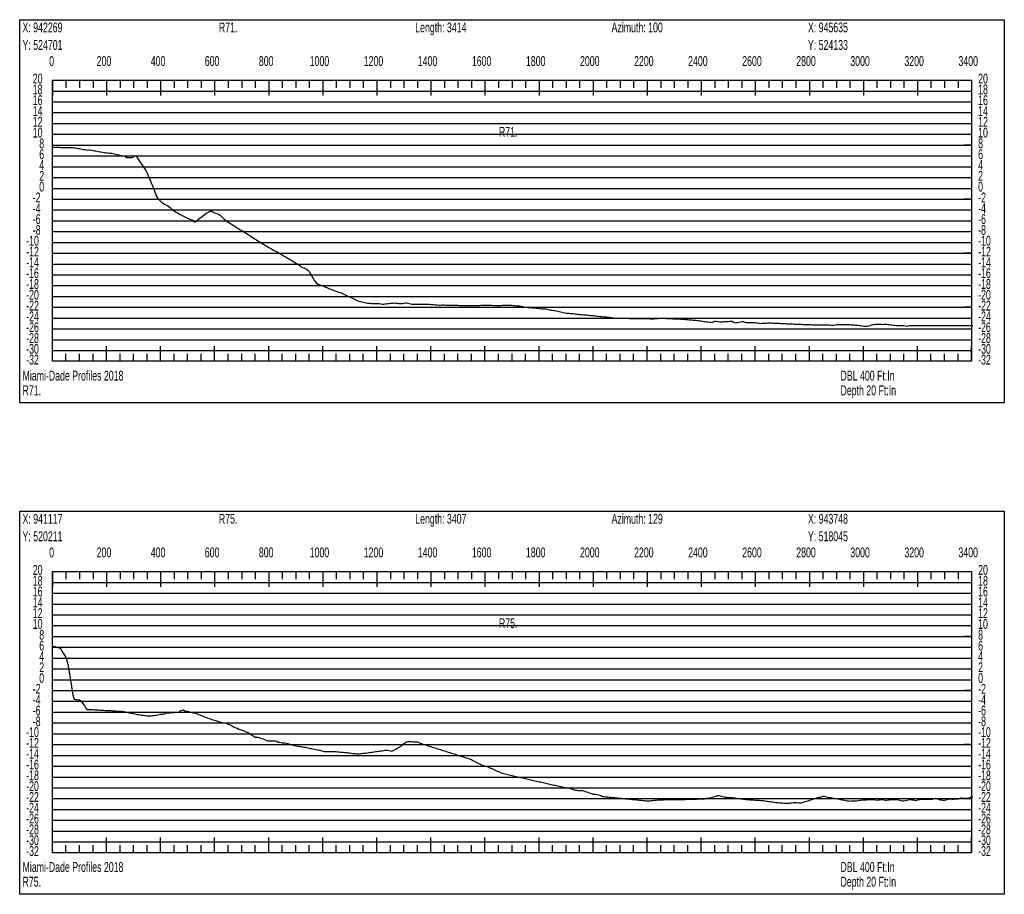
# Model space of a CAD drawing. Header units: feet. Extents: x 1 to 30, y -268 to -1.
# Tile 21 of 94: x 11 to 20, y -209 to -201. Entities that reach past the tile are written whole.
import ezdxf

# ---------------------------------------------------------------- set-up
doc = ezdxf.new("R2010")
doc.units = ezdxf.units.FT
doc.header["$MEASUREMENT"] = 0
doc.layers.add('LABELS', color=7, linetype='Continuous')
doc.layers.add('XSECTION', color=7, linetype='Continuous')

msp = doc.modelspace()

# ---------------------------------------------------------------- linework, layer by layer
at = {"layer": 'XSECTION', "color": 0, "linetype": 'Continuous'}
for points in [[(11.106, -200.98), (20.212, -200.98), (20.212, -204.525), (11.106, -204.525), (11.106, -200.98)], [(11.409, -201.54), (19.909, -201.54), (19.909, -204.14), (11.409, -204.14), (11.409, -201.54)], [(11.409, -201.54), (11.409, -201.681)], [(11.409, -201.54), (11.409, -201.681)], [(11.409, -201.54), (11.409, -201.61)], [(11.409, -201.54), (11.409, -201.61)], [(11.534, -201.54), (11.534, -201.61)], [(11.659, -201.54), (11.659, -201.61)], [(11.784, -201.54), (11.784, -201.61)], [(11.909, -201.54), (11.909, -201.681)], [(11.909, -201.54), (11.909, -201.61)], [(12.034, -201.54), (12.034, -201.61)], [(12.159, -201.54), (12.159, -201.61)], [(12.284, -201.54), (12.284, -201.61)], [(12.409, -201.54), (12.409, -201.681)], [(12.409, -201.54), (12.409, -201.61)], [(12.534, -201.54), (12.534, -201.61)], [(12.659, -201.54), (12.659, -201.61)], [(12.784, -201.54), (12.784, -201.61)], [(12.909, -201.54), (12.909, -201.681)], [(12.909, -201.54), (12.909, -201.61)], [(13.034, -201.54), (13.034, -201.61)], [(13.159, -201.54), (13.159, -201.61)], [(13.284, -201.54), (13.284, -201.61)], [(13.409, -201.54), (13.409, -201.681)], [(13.409, -201.54), (13.409, -201.61)], [(13.534, -201.54), (13.534, -201.61)], [(13.659, -201.54), (13.659, -201.61)], [(13.784, -201.54), (13.784, -201.61)], [(13.909, -201.54), (13.909, -201.681)], [(13.909, -201.54), (13.909, -201.61)], [(14.034, -201.54), (14.034, -201.61)], [(14.159, -201.54), (14.159, -201.61)], [(14.284, -201.54), (14.284, -201.61)], [(14.409, -201.54), (14.409, -201.681)], [(14.409, -201.54), (14.409, -201.61)], [(14.534, -201.54), (14.534, -201.61)], [(14.659, -201.54), (14.659, -201.61)], [(14.784, -201.54), (14.784, -201.61)], [(14.909, -201.54), (14.909, -201.681)], [(14.909, -201.54), (14.909, -201.61)], [(15.034, -201.54), (15.034, -201.61)], [(15.159, -201.54), (15.159, -201.61)], [(15.284, -201.54), (15.284, -201.61)], [(15.409, -201.54), (15.409, -201.681)], [(15.409, -201.54), (15.409, -201.61)], [(15.534, -201.54), (15.534, -201.61)], [(15.659, -201.54), (15.659, -201.61)], [(15.784, -201.54), (15.784, -201.61)], [(15.909, -201.54), (15.909, -201.681)], [(15.909, -201.54), (15.909, -201.61)], [(16.034, -201.54), (16.034, -201.61)], [(16.159, -201.54), (16.159, -201.61)], [(16.284, -201.54), (16.284, -201.61)], [(16.409, -201.54), (16.409, -201.681)], [(16.409, -201.54), (16.409, -201.61)], [(16.534, -201.54), (16.534, -201.61)], [(16.659, -201.54), (16.659, -201.61)], [(16.784, -201.54), (16.784, -201.61)], [(16.909, -201.54), (16.909, -201.681)], [(16.909, -201.54), (16.909, -201.61)], [(17.034, -201.54), (17.034, -201.61)], [(17.159, -201.54), (17.159, -201.61)], [(17.284, -201.54), (17.284, -201.61)], [(17.409, -201.54), (17.409, -201.681)], [(17.409, -201.54), (17.409, -201.61)], [(17.534, -201.54), (17.534, -201.61)], [(17.659, -201.54), (17.659, -201.61)], [(17.784, -201.54), (17.784, -201.61)], [(17.909, -201.54), (17.909, -201.681)], [(17.909, -201.54), (17.909, -201.61)], [(18.034, -201.54), (18.034, -201.61)], [(18.159, -201.54), (18.159, -201.61)], [(18.284, -201.54), (18.284, -201.61)], [(18.409, -201.54), (18.409, -201.681)], [(18.409, -201.54), (18.409, -201.61)], [(18.534, -201.54), (18.534, -201.61)], [(18.659, -201.54), (18.659, -201.61)], [(18.784, -201.54), (18.784, -201.61)], [(18.909, -201.54), (18.909, -201.681)], [(18.909, -201.54), (18.909, -201.61)], [(19.034, -201.54), (19.034, -201.61)], [(19.159, -201.54), (19.159, -201.61)], [(19.284, -201.54), (19.284, -201.61)], [(19.409, -201.54), (19.409, -201.681)], [(19.409, -201.54), (19.409, -201.61)], [(19.534, -201.54), (19.534, -201.61)], [(19.659, -201.54), (19.659, -201.61)], [(19.784, -201.54), (19.784, -201.61)], [(19.909, -201.54), (19.909, -201.681)], [(19.909, -201.54), (19.909, -201.61)], [(11.409, -202.14), (11.479, -202.14)], [(19.909, -202.14), (19.839, -202.14)], [(11.409, -202.64), (11.479, -202.64)], [(19.909, -202.64), (19.839, -202.64)], [(11.409, -203.14), (11.479, -203.14)], [(19.909, -203.14), (19.839, -203.14)], [(11.409, -203.64), (11.479, -203.64)], [(19.909, -203.64), (19.839, -203.64)], [(11.409, -204.14), (11.409, -203.999)], [(11.409, -204.14), (11.409, -203.999)], [(11.909, -204.14), (11.909, -203.999)], [(12.409, -204.14), (12.409, -203.999)], [(12.909, -204.14), (12.909, -203.999)], [(13.409, -204.14), (13.409, -203.999)], [(13.909, -204.14), (13.909, -203.999)], [(14.409, -204.14), (14.409, -203.999)], [(14.909, -204.14), (14.909, -203.999)], [(15.409, -204.14), (15.409, -203.999)], [(15.909, -204.14), (15.909, -203.999)], [(16.409, -204.14), (16.409, -203.999)], [(16.909, -204.14), (16.909, -203.999)], [(17.409, -204.14), (17.409, -203.999)], [(17.909, -204.14), (17.909, -203.999)], [(18.409, -204.14), (18.409, -203.999)], [(18.909, -204.14), (18.909, -203.999)], [(19.409, -204.14), (19.409, -203.999)], [(19.909, -204.14), (19.909, -203.999)], [(11.409, -204.14), (11.409, -204.07)], [(11.409, -204.14), (11.409, -204.07)], [(11.534, -204.14), (11.534, -204.07)], [(11.659, -204.14), (11.659, -204.07)], [(11.784, -204.14), (11.784, -204.07)], [(11.909, -204.14), (11.909, -204.07)], [(12.034, -204.14), (12.034, -204.07)], [(12.159, -204.14), (12.159, -204.07)], [(12.284, -204.14), (12.284, -204.07)], [(12.409, -204.14), (12.409, -204.07)], [(12.534, -204.14), (12.534, -204.07)], [(12.659, -204.14), (12.659, -204.07)], [(12.784, -204.14), (12.784, -204.07)], [(12.909, -204.14), (12.909, -204.07)], [(13.034, -204.14), (13.034, -204.07)], [(13.159, -204.14), (13.159, -204.07)], [(13.284, -204.14), (13.284, -204.07)], [(13.409, -204.14), (13.409, -204.07)], [(13.534, -204.14), (13.534, -204.07)], [(13.659, -204.14), (13.659, -204.07)], [(13.784, -204.14), (13.784, -204.07)], [(13.909, -204.14), (13.909, -204.07)], [(14.034, -204.14), (14.034, -204.07)], [(14.159, -204.14), (14.159, -204.07)], [(14.284, -204.14), (14.284, -204.07)], [(14.409, -204.14), (14.409, -204.07)], [(14.534, -204.14), (14.534, -204.07)], [(14.659, -204.14), (14.659, -204.07)], [(14.784, -204.14), (14.784, -204.07)], [(14.909, -204.14), (14.909, -204.07)], [(15.034, -204.14), (15.034, -204.07)], [(15.159, -204.14), (15.159, -204.07)], [(15.284, -204.14), (15.284, -204.07)], [(15.409, -204.14), (15.409, -204.07)], [(15.534, -204.14), (15.534, -204.07)], [(15.659, -204.14), (15.659, -204.07)], [(15.784, -204.14), (15.784, -204.07)], [(15.909, -204.14), (15.909, -204.07)], [(16.034, -204.14), (16.034, -204.07)], [(16.159, -204.14), (16.159, -204.07)], [(16.284, -204.14), (16.284, -204.07)], [(16.409, -204.14), (16.409, -204.07)], [(16.534, -204.14), (16.534, -204.07)], [(16.659, -204.14), (16.659, -204.07)], [(16.784, -204.14), (16.784, -204.07)], [(16.909, -204.14), (16.909, -204.07)], [(17.034, -204.14), (17.034, -204.07)], [(17.159, -204.14), (17.159, -204.07)], [(17.284, -204.14), (17.284, -204.07)], [(17.409, -204.14), (17.409, -204.07)], [(17.534, -204.14), (17.534, -204.07)], [(17.659, -204.14), (17.659, -204.07)], [(17.784, -204.14), (17.784, -204.07)], [(17.909, -204.14), (17.909, -204.07)], [(18.034, -204.14), (18.034, -204.07)], [(18.159, -204.14), (18.159, -204.07)], [(18.284, -204.14), (18.284, -204.07)], [(18.409, -204.14), (18.409, -204.07)], [(18.534, -204.14), (18.534, -204.07)], [(18.659, -204.14), (18.659, -204.07)], [(18.784, -204.14), (18.784, -204.07)], [(18.909, -204.14), (18.909, -204.07)], [(19.034, -204.14), (19.034, -204.07)], [(19.159, -204.14), (19.159, -204.07)], [(19.284, -204.14), (19.284, -204.07)], [(19.409, -204.14), (19.409, -204.07)], [(19.534, -204.14), (19.534, -204.07)], [(19.659, -204.14), (19.659, -204.07)], [(19.784, -204.14), (19.784, -204.07)], [(19.909, -204.14), (19.909, -204.07)], [(11.106, -205.525), (20.212, -205.525), (20.212, -209.07), (11.106, -209.07), (11.106, -205.525)], [(11.409, -206.085), (19.909, -206.085), (19.909, -208.685), (11.409, -208.685), (11.409, -206.085)], [(11.409, -206.085), (11.409, -206.226)], [(11.409, -206.085), (11.409, -206.226)], [(11.409, -206.085), (11.409, -206.155)], [(11.409, -206.085), (11.409, -206.155)], [(11.534, -206.085), (11.534, -206.155)], [(11.659, -206.085), (11.659, -206.155)], [(11.784, -206.085), (11.784, -206.155)], [(11.909, -206.085), (11.909, -206.226)], [(11.909, -206.085), (11.909, -206.155)], [(12.034, -206.085), (12.034, -206.155)], [(12.159, -206.085), (12.159, -206.155)], [(12.284, -206.085), (12.284, -206.155)], [(12.409, -206.085), (12.409, -206.226)], [(12.409, -206.085), (12.409, -206.155)], [(12.534, -206.085), (12.534, -206.155)], [(12.659, -206.085), (12.659, -206.155)], [(12.784, -206.085), (12.784, -206.155)], [(12.909, -206.085), (12.909, -206.226)], [(12.909, -206.085), (12.909, -206.155)], [(13.034, -206.085), (13.034, -206.155)], [(13.159, -206.085), (13.159, -206.155)], [(13.284, -206.085), (13.284, -206.155)], [(13.409, -206.085), (13.409, -206.226)], [(13.409, -206.085), (13.409, -206.155)], [(13.534, -206.085), (13.534, -206.155)], [(13.659, -206.085), (13.659, -206.155)], [(13.784, -206.085), (13.784, -206.155)], [(13.909, -206.085), (13.909, -206.226)], [(13.909, -206.085), (13.909, -206.155)], [(14.034, -206.085), (14.034, -206.155)], [(14.159, -206.085), (14.159, -206.155)], [(14.284, -206.085), (14.284, -206.155)], [(14.409, -206.085), (14.409, -206.226)], [(14.409, -206.085), (14.409, -206.155)], [(14.534, -206.085), (14.534, -206.155)], [(14.659, -206.085), (14.659, -206.155)], [(14.784, -206.085), (14.784, -206.155)], [(14.909, -206.085), (14.909, -206.226)], [(14.909, -206.085), (14.909, -206.155)], [(15.034, -206.085), (15.034, -206.155)], [(15.159, -206.085), (15.159, -206.155)], [(15.284, -206.085), (15.284, -206.155)], [(15.409, -206.085), (15.409, -206.226)], [(15.409, -206.085), (15.409, -206.155)], [(15.534, -206.085), (15.534, -206.155)], [(15.659, -206.085), (15.659, -206.155)], [(15.784, -206.085), (15.784, -206.155)], [(15.909, -206.085), (15.909, -206.226)], [(15.909, -206.085), (15.909, -206.155)], [(16.034, -206.085), (16.034, -206.155)], [(16.159, -206.085), (16.159, -206.155)], [(16.284, -206.085), (16.284, -206.155)], [(16.409, -206.085), (16.409, -206.226)], [(16.409, -206.085), (16.409, -206.155)], [(16.534, -206.085), (16.534, -206.155)], [(16.659, -206.085), (16.659, -206.155)], [(16.784, -206.085), (16.784, -206.155)], [(16.909, -206.085), (16.909, -206.226)], [(16.909, -206.085), (16.909, -206.155)], [(17.034, -206.085), (17.034, -206.155)], [(17.159, -206.085), (17.159, -206.155)], [(17.284, -206.085), (17.284, -206.155)], [(17.409, -206.085), (17.409, -206.226)], [(17.409, -206.085), (17.409, -206.155)], [(17.534, -206.085), (17.534, -206.155)], [(17.659, -206.085), (17.659, -206.155)], [(17.784, -206.085), (17.784, -206.155)], [(17.909, -206.085), (17.909, -206.226)], [(17.909, -206.085), (17.909, -206.155)], [(18.034, -206.085), (18.034, -206.155)], [(18.159, -206.085), (18.159, -206.155)], [(18.284, -206.085), (18.284, -206.155)], [(18.409, -206.085), (18.409, -206.226)], [(18.409, -206.085), (18.409, -206.155)], [(18.534, -206.085), (18.534, -206.155)], [(18.659, -206.085), (18.659, -206.155)], [(18.784, -206.085), (18.784, -206.155)], [(18.909, -206.085), (18.909, -206.226)], [(18.909, -206.085), (18.909, -206.155)], [(19.034, -206.085), (19.034, -206.155)], [(19.159, -206.085), (19.159, -206.155)], [(19.284, -206.085), (19.284, -206.155)], [(19.409, -206.085), (19.409, -206.226)], [(19.409, -206.085), (19.409, -206.155)], [(19.534, -206.085), (19.534, -206.155)], [(19.659, -206.085), (19.659, -206.155)], [(19.784, -206.085), (19.784, -206.155)], [(19.909, -206.085), (19.909, -206.226)], [(19.909, -206.085), (19.909, -206.155)], [(11.409, -206.685), (11.479, -206.685)], [(19.909, -206.685), (19.839, -206.685)], [(11.409, -207.185), (11.479, -207.185)], [(19.909, -207.185), (19.839, -207.185)], [(11.409, -207.685), (11.479, -207.685)], [(19.909, -207.685), (19.839, -207.685)], [(11.409, -208.185), (11.479, -208.185)], [(19.909, -208.185), (19.839, -208.185)], [(11.409, -208.685), (11.409, -208.544)], [(11.409, -208.685), (11.409, -208.544)], [(11.409, -208.685), (11.409, -208.615)], [(11.409, -208.685), (11.409, -208.615)], [(11.534, -208.685), (11.534, -208.615)], [(11.659, -208.685), (11.659, -208.615)], [(11.784, -208.685), (11.784, -208.615)], [(11.909, -208.685), (11.909, -208.544)], [(11.909, -208.685), (11.909, -208.615)], [(12.034, -208.685), (12.034, -208.615)], [(12.159, -208.685), (12.159, -208.615)], [(12.284, -208.685), (12.284, -208.615)], [(12.409, -208.685), (12.409, -208.544)], [(12.409, -208.685), (12.409, -208.615)], [(12.534, -208.685), (12.534, -208.615)], [(12.659, -208.685), (12.659, -208.615)], [(12.784, -208.685), (12.784, -208.615)], [(12.909, -208.685), (12.909, -208.544)], [(12.909, -208.685), (12.909, -208.615)], [(13.034, -208.685), (13.034, -208.615)], [(13.159, -208.685), (13.159, -208.615)], [(13.284, -208.685), (13.284, -208.615)], [(13.409, -208.685), (13.409, -208.544)], [(13.409, -208.685), (13.409, -208.615)], [(13.534, -208.685), (13.534, -208.615)], [(13.659, -208.685), (13.659, -208.615)], [(13.784, -208.685), (13.784, -208.615)], [(13.909, -208.685), (13.909, -208.544)], [(13.909, -208.685), (13.909, -208.615)], [(14.034, -208.685), (14.034, -208.615)], [(14.159, -208.685), (14.159, -208.615)], [(14.284, -208.685), (14.284, -208.615)], [(14.409, -208.685), (14.409, -208.544)], [(14.409, -208.685), (14.409, -208.615)], [(14.534, -208.685), (14.534, -208.615)], [(14.659, -208.685), (14.659, -208.615)], [(14.784, -208.685), (14.784, -208.615)], [(14.909, -208.685), (14.909, -208.544)], [(14.909, -208.685), (14.909, -208.615)], [(15.034, -208.685), (15.034, -208.615)], [(15.159, -208.685), (15.159, -208.615)], [(15.284, -208.685), (15.284, -208.615)], [(15.409, -208.685), (15.409, -208.544)], [(15.409, -208.685), (15.409, -208.615)], [(15.534, -208.685), (15.534, -208.615)], [(15.659, -208.685), (15.659, -208.615)], [(15.784, -208.685), (15.784, -208.615)], [(15.909, -208.685), (15.909, -208.544)], [(15.909, -208.685), (15.909, -208.615)], [(16.034, -208.685), (16.034, -208.615)], [(16.159, -208.685), (16.159, -208.615)], [(16.284, -208.685), (16.284, -208.615)], [(16.409, -208.685), (16.409, -208.544)], [(16.409, -208.685), (16.409, -208.615)], [(16.534, -208.685), (16.534, -208.615)], [(16.659, -208.685), (16.659, -208.615)], [(16.784, -208.685), (16.784, -208.615)], [(16.909, -208.685), (16.909, -208.544)], [(16.909, -208.685), (16.909, -208.615)], [(17.034, -208.685), (17.034, -208.615)], [(17.159, -208.685), (17.159, -208.615)], [(17.284, -208.685), (17.284, -208.615)], [(17.409, -208.685), (17.409, -208.544)], [(17.409, -208.685), (17.409, -208.615)], [(17.534, -208.685), (17.534, -208.615)], [(17.659, -208.685), (17.659, -208.615)], [(17.784, -208.685), (17.784, -208.615)], [(17.909, -208.685), (17.909, -208.544)], [(17.909, -208.685), (17.909, -208.615)], [(18.034, -208.685), (18.034, -208.615)], [(18.159, -208.685), (18.159, -208.615)], [(18.284, -208.685), (18.284, -208.615)], [(18.409, -208.685), (18.409, -208.544)], [(18.409, -208.685), (18.409, -208.615)], [(18.534, -208.685), (18.534, -208.615)], [(18.659, -208.685), (18.659, -208.615)], [(18.784, -208.685), (18.784, -208.615)], [(18.909, -208.685), (18.909, -208.544)], [(18.909, -208.685), (18.909, -208.615)], [(19.034, -208.685), (19.034, -208.615)], [(19.159, -208.685), (19.159, -208.615)], [(19.284, -208.685), (19.284, -208.615)], [(19.409, -208.685), (19.409, -208.544)], [(19.409, -208.685), (19.409, -208.615)], [(19.534, -208.685), (19.534, -208.615)], [(19.659, -208.685), (19.659, -208.615)], [(19.784, -208.685), (19.784, -208.615)], [(19.909, -208.685), (19.909, -208.544)], [(19.909, -208.685), (19.909, -208.615)]]:
    msp.add_lwpolyline(points, dxfattribs=at)
at = {"layer": 'XSECTION', "color": 0}
for points in [[(11.409, -201.64), (19.909, -201.64)], [(11.409, -201.74), (19.909, -201.74)], [(11.409, -201.84), (19.909, -201.84)], [(11.409, -201.94), (19.909, -201.94)], [(11.409, -202.04), (19.909, -202.04)], [(11.409, -202.14), (19.909, -202.14)], [(11.409, -202.24), (19.909, -202.24)], [(11.409, -202.34), (19.909, -202.34)], [(11.409, -202.44), (19.909, -202.44)], [(11.409, -202.54), (19.909, -202.54)], [(11.409, -202.64), (19.909, -202.64)], [(11.409, -202.74), (19.909, -202.74)], [(11.409, -202.84), (19.909, -202.84)], [(11.409, -202.94), (19.909, -202.94)], [(11.409, -203.04), (19.909, -203.04)], [(11.409, -203.14), (19.909, -203.14)], [(11.409, -203.24), (19.909, -203.24)], [(11.409, -203.34), (19.909, -203.34)], [(11.409, -203.44), (19.909, -203.44)], [(11.409, -203.54), (19.909, -203.54)], [(11.409, -203.64), (19.909, -203.64)], [(11.409, -203.74), (19.909, -203.74)], [(11.409, -203.84), (19.909, -203.84)], [(11.409, -203.94), (19.909, -203.94)], [(11.409, -204.04), (19.909, -204.04)], [(11.409, -206.185), (19.909, -206.185)], [(11.409, -206.285), (19.909, -206.285)], [(11.409, -206.385), (19.909, -206.385)], [(11.409, -206.485), (19.909, -206.485)], [(11.409, -206.585), (19.909, -206.585)], [(11.409, -206.685), (19.909, -206.685)], [(11.409, -206.785), (19.909, -206.785)], [(11.409, -206.885), (19.909, -206.885)], [(11.409, -206.985), (19.909, -206.985)], [(11.409, -207.085), (19.909, -207.085)], [(11.409, -207.185), (19.909, -207.185)], [(11.409, -207.285), (19.909, -207.285)], [(11.409, -207.385), (19.909, -207.385)], [(11.409, -207.485), (19.909, -207.485)], [(11.409, -207.585), (19.909, -207.585)], [(11.409, -207.685), (19.909, -207.685)], [(11.409, -207.785), (19.909, -207.785)], [(11.409, -207.885), (19.909, -207.885)], [(11.409, -207.985), (19.909, -207.985)], [(11.409, -208.085), (19.909, -208.085)], [(11.409, -208.185), (19.909, -208.185)], [(11.409, -208.285), (19.909, -208.285)], [(11.409, -208.385), (19.909, -208.385)], [(11.409, -208.485), (19.909, -208.485)], [(11.409, -208.585), (19.909, -208.585)]]:
    msp.add_lwpolyline(points, dxfattribs=at)
at = {"layer": 'XSECTION', "color": 5, "linetype": 'Continuous'}
for points in [[(11.409, -202.159), (11.4215, -202.16), (11.434, -202.16), (11.4465, -202.1605), (11.459, -202.1605), (11.4715, -202.1605), (11.484, -202.161), (11.4965, -202.161), (11.509, -202.1615), (11.5215, -202.1615), (11.534, -202.162), (11.5465, -202.162), (11.559, -202.1625), (11.5715, -202.1625), (11.584, -202.163), (11.5965, -202.163), (11.609, -202.164), (11.6215, -202.1665), (11.634, -202.1685), (11.6465, -202.171), (11.659, -202.173), (11.6715, -202.1755), (11.684, -202.1775), (11.6965, -202.1795), (11.709, -202.182), (11.7215, -202.184), (11.734, -202.1855), (11.7465, -202.183), (11.759, -202.1835), (11.7715, -202.1865), (11.784, -202.1895), (11.7965, -202.1925), (11.809, -202.1945), (11.8215, -202.196), (11.834, -202.1985), (11.8465, -202.201), (11.859, -202.203), (11.8715, -202.205), (11.884, -202.207), (11.8965, -202.209), (11.909, -202.211), (11.9215, -202.213), (11.934, -202.2145), (11.9465, -202.2145), (11.959, -202.2155), (11.9715, -202.2185), (11.984, -202.222), (11.9965, -202.225), (12.009, -202.228), (12.0215, -202.231), (12.034, -202.234), (12.0465, -202.2365), (12.059, -202.238), (12.0715, -202.239), (12.084, -202.2455), (12.0965, -202.2535), (12.109, -202.254), (12.1215, -202.254), (12.134, -202.255), (12.1465, -202.2555), (12.159, -202.248), (12.1715, -202.237), (12.184, -202.241), (12.1965, -202.26), (12.209, -202.2795), (12.2215, -202.2985), (12.234, -202.3175), (12.2465, -202.337), (12.259, -202.356), (12.2715, -202.375), (12.284, -202.4), (12.2965, -202.43), (12.309, -202.4595), (12.3215, -202.4885), (12.334, -202.5175), (12.3465, -202.547), (12.359, -202.58), (12.3715, -202.615), (12.384, -202.6325), (12.3965, -202.645), (12.409, -202.6575), (12.4215, -202.671), (12.434, -202.6785), (12.4465, -202.686), (12.459, -202.693), (12.4715, -202.6995), (12.484, -202.7075), (12.4965, -202.7185), (12.509, -202.7295), (12.5215, -202.7385), (12.534, -202.7475), (12.5465, -202.756), (12.559, -202.7635), (12.5715, -202.7705), (12.584, -202.7775), (12.5965, -202.7845), (12.609, -202.7915), (12.6215, -202.7975), (12.634, -202.8035), (12.6465, -202.809), (12.659, -202.8145), (12.6715, -202.8205), (12.684, -202.826), (12.6965, -202.8315), (12.709, -202.8375), (12.7215, -202.8535), (12.734, -202.846), (12.7465, -202.8365), (12.759, -202.8265), (12.7715, -202.8165), (12.784, -202.8065), (12.7965, -202.7975), (12.809, -202.7875), (12.8215, -202.7795), (12.834, -202.771), (12.8465, -202.763), (12.859, -202.756), (12.8715, -202.751), (12.884, -202.7525), (12.8965, -202.7595), (12.909, -202.7655), (12.9215, -202.771), (12.934, -202.7765), (12.9465, -202.782), (12.959, -202.788), (12.9715, -202.799), (12.984, -202.8135), (12.9965, -202.824), (13.009, -202.8345), (13.0215, -202.844), (13.034, -202.852), (13.0465, -202.8595), (13.059, -202.8675), (13.0715, -202.8755), (13.084, -202.883), (13.0965, -202.891), (13.109, -202.899), (13.1215, -202.907), (13.134, -202.9145), (13.1465, -202.9225), (13.159, -202.9305), (13.1715, -202.9385), (13.184, -202.946), (13.1965, -202.954), (13.209, -202.962), (13.2215, -202.97), (13.234, -202.9775), (13.2465, -202.9855), (13.259, -202.9935), (13.2715, -203.001), (13.284, -203.009), (13.2965, -203.017), (13.309, -203.025), (13.3215, -203.0325), (13.334, -203.0405), (13.3465, -203.0485), (13.359, -203.0565), (13.3715, -203.064), (13.384, -203.072), (13.3965, -203.079), (13.409, -203.086), (13.4215, -203.093), (13.434, -203.1005), (13.4465, -203.108), (13.459, -203.1155), (13.4715, -203.121), (13.484, -203.1255), (13.4965, -203.133), (13.509, -203.1405), (13.5215, -203.148), (13.534, -203.1555), (13.5465, -203.163), (13.559, -203.1705), (13.5715, -203.178), (13.584, -203.186), (13.5965, -203.1935), (13.609, -203.201), (13.6215, -203.2085), (13.634, -203.216), (13.6465, -203.2235), (13.659, -203.231), (13.6715, -203.238), (13.684, -203.2445), (13.6965, -203.2535), (13.709, -203.2645), (13.7215, -203.272), (13.734, -203.275), (13.7465, -203.2815), (13.759, -203.289), (13.7715, -203.296), (13.784, -203.309), (13.7965, -203.3305), (13.809, -203.352), (13.8215, -203.373), (13.834, -203.3945), (13.8465, -203.4155), (13.859, -203.423), (13.8715, -203.428), (13.884, -203.433), (13.8965, -203.438), (13.909, -203.443), (13.9215, -203.448), (13.934, -203.453), (13.9465, -203.458), (13.959, -203.463), (13.9715, -203.468), (13.984, -203.473), (13.9965, -203.4775), (14.009, -203.4825), (14.0215, -203.4875), (14.034, -203.4925), (14.0465, -203.4975), (14.059, -203.5), (14.0715, -203.5045), (14.084, -203.51), (14.0965, -203.516), (14.109, -203.522), (14.1215, -203.5275), (14.134, -203.5335), (14.1465, -203.5395), (14.159, -203.545), (14.1715, -203.551), (14.184, -203.557), (14.1965, -203.5625), (14.209, -203.5685), (14.2215, -203.5745), (14.234, -203.58), (14.2465, -203.5845), (14.259, -203.5875), (14.2715, -203.5905), (14.284, -203.5935), (14.2965, -203.596), (14.309, -203.599), (14.3215, -203.602), (14.334, -203.6035), (14.3465, -203.6035), (14.359, -203.604), (14.3715, -203.6045), (14.384, -203.6045), (14.3965, -203.605), (14.409, -203.605), (14.4215, -203.605), (14.434, -203.605), (14.4465, -203.607), (14.459, -203.61), (14.4715, -203.61), (14.484, -203.609), (14.4965, -203.608), (14.509, -203.6065), (14.5215, -203.605), (14.534, -203.6035), (14.5465, -203.6025), (14.559, -203.601), (14.5715, -203.6), (14.584, -203.601), (14.5965, -203.6035), (14.609, -203.6045), (14.6215, -203.6045), (14.634, -203.605), (14.6465, -203.605), (14.659, -203.6015), (14.6715, -203.6), (14.684, -203.6), (14.6965, -203.603), (14.709, -203.606), (14.7215, -203.6095), (14.734, -203.61), (14.7465, -203.61), (14.759, -203.61), (14.7715, -203.61), (14.784, -203.61), (14.7965, -203.61), (14.809, -203.6105), (14.8215, -203.6105), (14.834, -203.611), (14.8465, -203.6115), (14.859, -203.6115), (14.8715, -203.6105), (14.884, -203.611), (14.8965, -203.612), (14.909, -203.6135), (14.9215, -203.6145), (14.934, -203.6155), (14.9465, -203.617), (14.959, -203.618), (14.9715, -203.619), (14.984, -203.62), (14.9965, -203.6195), (15.009, -203.618), (15.0215, -203.616), (15.034, -203.619), (15.0465, -203.62), (15.059, -203.62), (15.0715, -203.6205), (15.084, -203.6205), (15.0965, -203.621), (15.109, -203.621), (15.1215, -203.6215), (15.134, -203.6215), (15.1465, -203.622), (15.159, -203.622), (15.1715, -203.6225), (15.184, -203.6225), (15.1965, -203.623), (15.209, -203.623), (15.2215, -203.6235), (15.234, -203.6235), (15.2465, -203.624), (15.259, -203.624), (15.2715, -203.6245), (15.284, -203.6245), (15.2965, -203.6245), (15.309, -203.625), (15.3215, -203.625), (15.334, -203.625), (15.3465, -203.624), (15.359, -203.623), (15.3715, -203.622), (15.384, -203.6205), (15.3965, -203.62), (15.409, -203.62), (15.4215, -203.62), (15.434, -203.62), (15.4465, -203.62), (15.459, -203.62), (15.4715, -203.6215), (15.484, -203.6245), (15.4965, -203.624), (15.509, -203.6235), (15.5215, -203.6235), (15.534, -203.623), (15.5465, -203.6225), (15.559, -203.6225), (15.5715, -203.622), (15.584, -203.622), (15.5965, -203.6215), (15.609, -203.6215), (15.6215, -203.621), (15.634, -203.6205), (15.6465, -203.6205), (15.659, -203.6215), (15.6715, -203.6245), (15.684, -203.625), (15.6965, -203.6255), (15.709, -203.6255), (15.7215, -203.6255), (15.734, -203.6275), (15.7465, -203.6305), (15.759, -203.634), (15.7715, -203.637), (15.784, -203.64), (15.7965, -203.6405), (15.809, -203.641), (15.8215, -203.642), (15.834, -203.643), (15.8465, -203.6445), (15.859, -203.6455), (15.8715, -203.6465), (15.884, -203.6475), (15.8965, -203.649), (15.909, -203.65), (15.9215, -203.652), (15.934, -203.6555), (15.9465, -203.6555), (15.959, -203.6555), (15.9715, -203.656), (15.984, -203.6585), (15.9965, -203.6605), (16.009, -203.663), (16.0215, -203.6655), (16.034, -203.6675), (16.0465, -203.67), (16.059, -203.671), (16.0715, -203.672), (16.084, -203.675), (16.0965, -203.678), (16.109, -203.6815), (16.1215, -203.6845), (16.134, -203.688), (16.1465, -203.691), (16.159, -203.694), (16.1715, -203.6955), (16.184, -203.6955), (16.1965, -203.6965), (16.209, -203.698), (16.2215, -203.699), (16.234, -203.7005), (16.2465, -203.7015), (16.259, -203.703), (16.2715, -203.704), (16.284, -203.7055), (16.2965, -203.7065), (16.309, -203.7075), (16.3215, -203.709), (16.334, -203.71), (16.3465, -203.7115), (16.359, -203.7125), (16.3715, -203.714), (16.384, -203.715), (16.3965, -203.7165), (16.409, -203.7175), (16.4215, -203.719), (16.434, -203.72), (16.4465, -203.7215), (16.459, -203.7225), (16.4715, -203.724), (16.484, -203.725), (16.4965, -203.7265), (16.509, -203.7275), (16.5215, -203.729), (16.534, -203.73), (16.5465, -203.7315), (16.559, -203.7325), (16.5715, -203.734), (16.584, -203.735), (16.5965, -203.7385), (16.609, -203.7405), (16.6215, -203.7405), (16.634, -203.7405), (16.6465, -203.741), (16.659, -203.741), (16.6715, -203.7415), (16.684, -203.7415), (16.6965, -203.7415), (16.709, -203.742), (16.7215, -203.742), (16.734, -203.742), (16.7465, -203.7425), (16.759, -203.7425), (16.7715, -203.7425), (16.784, -203.743), (16.7965, -203.743), (16.809, -203.743), (16.8215, -203.7435), (16.834, -203.7435), (16.8465, -203.744), (16.859, -203.744), (16.8715, -203.744), (16.884, -203.7445), (16.8965, -203.7445), (16.909, -203.7445), (16.9215, -203.745), (16.934, -203.7455), (16.9465, -203.7475), (16.959, -203.7475), (16.9715, -203.746), (16.984, -203.745), (16.9965, -203.7435), (17.009, -203.7425), (17.0215, -203.741), (17.034, -203.74), (17.0465, -203.741), (17.059, -203.7415), (17.0715, -203.742), (17.084, -203.743), (17.0965, -203.7435), (17.109, -203.744), (17.1215, -203.7445), (17.134, -203.745), (17.1465, -203.7455), (17.159, -203.746), (17.1715, -203.7465), (17.184, -203.747), (17.1965, -203.7475), (17.209, -203.748), (17.2215, -203.749), (17.234, -203.75), (17.2465, -203.751), (17.259, -203.752), (17.2715, -203.753), (17.284, -203.754), (17.2965, -203.755), (17.309, -203.756), (17.3215, -203.757), (17.334, -203.758), (17.3465, -203.7595), (17.359, -203.7605), (17.3715, -203.7615), (17.384, -203.7635), (17.3965, -203.765), (17.409, -203.767), (17.4215, -203.7685), (17.434, -203.7705), (17.4465, -203.772), (17.459, -203.774), (17.4715, -203.776), (17.484, -203.7775), (17.4965, -203.779), (17.509, -203.7795), (17.5215, -203.7755), (17.534, -203.77), (17.5465, -203.77), (17.559, -203.771), (17.5715, -203.773), (17.584, -203.775), (17.5965, -203.774), (17.609, -203.7735), (17.6215, -203.773), (17.634, -203.772), (17.6465, -203.7715), (17.659, -203.7705), (17.6715, -203.77), (17.684, -203.77), (17.6965, -203.77), (17.709, -203.778), (17.7215, -203.7845), (17.734, -203.782), (17.7465, -203.7795), (17.759, -203.777), (17.7715, -203.7745), (17.784, -203.7715), (17.7965, -203.7725), (17.809, -203.778), (17.8215, -203.78), (17.834, -203.78), (17.8465, -203.7805), (17.859, -203.7805), (17.8715, -203.781), (17.884, -203.781), (17.8965, -203.7815), (17.909, -203.7815), (17.9215, -203.7825), (17.934, -203.7855), (17.9465, -203.7885), (17.959, -203.7905), (17.9715, -203.7875), (17.984, -203.787), (17.9965, -203.787), (18.009, -203.786), (18.0215, -203.785), (18.034, -203.785), (18.0465, -203.7845), (18.059, -203.7855), (18.0715, -203.786), (18.084, -203.7865), (18.0965, -203.7865), (18.109, -203.7865), (18.1215, -203.7865), (18.134, -203.7885), (18.1465, -203.7905), (18.159, -203.7905), (18.1715, -203.791), (18.184, -203.7915), (18.1965, -203.792), (18.209, -203.7925), (18.2215, -203.793), (18.234, -203.7935), (18.2465, -203.794), (18.259, -203.7945), (18.2715, -203.795), (18.284, -203.7955), (18.2965, -203.796), (18.309, -203.7965), (18.3215, -203.797), (18.334, -203.7975), (18.3465, -203.798), (18.359, -203.7985), (18.3715, -203.799), (18.384, -203.7995), (18.3965, -203.8), (18.409, -203.8005), (18.4215, -203.8005), (18.434, -203.801), (18.4465, -203.801), (18.459, -203.8015), (18.4715, -203.8015), (18.484, -203.802), (18.4965, -203.802), (18.509, -203.8025), (18.5215, -203.8025), (18.534, -203.803), (18.5465, -203.803), (18.559, -203.8035), (18.5715, -203.8035), (18.584, -203.804), (18.5965, -203.804), (18.609, -203.8045), (18.6215, -203.8045), (18.634, -203.805), (18.6465, -203.8025), (18.659, -203.8), (18.6715, -203.8), (18.684, -203.8), (18.6965, -203.8), (18.709, -203.8), (18.7215, -203.8), (18.734, -203.8), (18.7465, -203.8), (18.759, -203.8), (18.7715, -203.8), (18.784, -203.8), (18.7965, -203.801), (18.809, -203.802), (18.8215, -203.8035), (18.834, -203.8045), (18.8465, -203.8055), (18.859, -203.807), (18.8715, -203.808), (18.884, -203.8095), (18.8965, -203.811), (18.909, -203.814), (18.9215, -203.815), (18.934, -203.815), (18.9465, -203.815), (18.959, -203.812), (18.9715, -203.8075), (18.984, -203.803), (18.9965, -203.7995), (19.009, -203.7985), (19.0215, -203.7975), (19.034, -203.7965), (19.0465, -203.7955), (19.059, -203.7955), (19.0715, -203.7975), (19.084, -203.7995), (19.0965, -203.797), (19.109, -203.7955), (19.1215, -203.797), (19.134, -203.7985), (19.1465, -203.8005), (19.159, -203.802), (19.1715, -203.8035), (19.184, -203.805), (19.1965, -203.807), (19.209, -203.809), (19.2215, -203.81), (19.234, -203.81), (19.2465, -203.81), (19.259, -203.81), (19.2715, -203.81), (19.284, -203.81), (19.2965, -203.812), (19.309, -203.8145), (19.3215, -203.812), (19.334, -203.81), (19.3465, -203.8095), (19.359, -203.8095), (19.3715, -203.8095), (19.384, -203.8095), (19.3965, -203.8095), (19.409, -203.8095), (19.4215, -203.8095), (19.434, -203.8095), (19.4465, -203.8095), (19.459, -203.8095), (19.4715, -203.8095), (19.484, -203.8095), (19.4965, -203.8095), (19.509, -203.8095), (19.5215, -203.8095), (19.534, -203.8095), (19.5465, -203.8095), (19.559, -203.8095), (19.5715, -203.8095), (19.584, -203.8095), (19.5965, -203.8095), (19.609, -203.8095), (19.6215, -203.8095), (19.634, -203.8095), (19.6465, -203.8095), (19.659, -203.8095), (19.6715, -203.8095), (19.684, -203.8095), (19.6965, -203.8095), (19.709, -203.8095), (19.7215, -203.8095), (19.734, -203.8095), (19.7465, -203.8095), (19.759, -203.8095), (19.7715, -203.8095), (19.784, -203.8095), (19.7965, -203.8095), (19.809, -203.8095), (19.8215, -203.8095), (19.834, -203.8095), (19.8465, -203.8095), (19.859, -203.8095), (19.8715, -203.8095), (19.884, -203.8095), (19.8965, -203.8095), (19.909, -203.8095), (19.9215, -203.8095)], [(11.409, -206.775), (11.4215, -206.7765), (11.434, -206.7785), (11.4465, -206.783), (11.459, -206.7875), (11.4715, -206.7915), (11.484, -206.795), (11.4965, -206.817), (11.509, -206.84), (11.5215, -206.8585), (11.534, -206.876), (11.5465, -206.918), (11.559, -206.995), (11.5715, -207.072), (11.584, -207.149), (11.5965, -207.2265), (11.609, -207.264), (11.6215, -207.2675), (11.634, -207.269), (11.6465, -207.27), (11.659, -207.2715), (11.6715, -207.2795), (11.684, -207.2965), (11.6965, -207.3135), (11.709, -207.3305), (11.7215, -207.3505), (11.734, -207.3595), (11.7465, -207.36), (11.759, -207.3605), (11.7715, -207.3615), (11.784, -207.362), (11.7965, -207.363), (11.809, -207.3635), (11.8215, -207.364), (11.834, -207.365), (11.8465, -207.3655), (11.859, -207.366), (11.8715, -207.367), (11.884, -207.3675), (11.8965, -207.3685), (11.909, -207.369), (11.9215, -207.3695), (11.934, -207.3705), (11.9465, -207.371), (11.959, -207.3715), (11.9715, -207.3725), (11.984, -207.373), (11.9965, -207.374), (12.009, -207.3745), (12.0215, -207.375), (12.034, -207.3755), (12.0465, -207.3755), (12.059, -207.378), (12.0715, -207.3805), (12.084, -207.3835), (12.0965, -207.386), (12.109, -207.3885), (12.1215, -207.391), (12.134, -207.3935), (12.1465, -207.396), (12.159, -207.399), (12.1715, -207.4015), (12.184, -207.404), (12.1965, -207.406), (12.209, -207.406), (12.2215, -207.409), (12.234, -207.4115), (12.2465, -207.4135), (12.259, -207.415), (12.2715, -207.4165), (12.284, -207.418), (12.2965, -207.42), (12.309, -207.4205), (12.3215, -207.4185), (12.334, -207.417), (12.3465, -207.415), (12.359, -207.413), (12.3715, -207.4115), (12.384, -207.4095), (12.3965, -207.4075), (12.409, -207.405), (12.4215, -207.4025), (12.434, -207.4025), (12.4465, -207.3995), (12.459, -207.396), (12.4715, -207.3925), (12.484, -207.3915), (12.4965, -207.3905), (12.509, -207.3895), (12.5215, -207.3885), (12.534, -207.387), (12.5465, -207.386), (12.559, -207.385), (12.5715, -207.384), (12.584, -207.383), (12.5965, -207.3705), (12.609, -207.367), (12.6215, -207.365), (12.634, -207.3715), (12.6465, -207.3745), (12.659, -207.3775), (12.6715, -207.3805), (12.684, -207.384), (12.6965, -207.3875), (12.709, -207.3905), (12.7215, -207.3905), (12.734, -207.395), (12.7465, -207.4), (12.759, -207.4055), (12.7715, -207.4105), (12.784, -207.4155), (12.7965, -207.4205), (12.809, -207.426), (12.8215, -207.431), (12.834, -207.436), (12.8465, -207.44), (12.859, -207.444), (12.8715, -207.448), (12.884, -207.452), (12.8965, -207.456), (12.909, -207.4595), (12.9215, -207.4635), (12.934, -207.4675), (12.9465, -207.4725), (12.959, -207.479), (12.9715, -207.48), (12.984, -207.481), (12.9965, -207.483), (13.009, -207.4845), (13.0215, -207.491), (13.034, -207.4965), (13.0465, -207.5), (13.059, -207.5065), (13.0715, -207.513), (13.084, -207.52), (13.0965, -207.5265), (13.109, -207.5315), (13.1215, -207.5345), (13.134, -207.5415), (13.1465, -207.547), (13.159, -207.5505), (13.1715, -207.5545), (13.184, -207.562), (13.1965, -207.567), (13.209, -207.5705), (13.2215, -207.5765), (13.234, -207.584), (13.2465, -207.5935), (13.259, -207.6005), (13.2715, -207.6075), (13.284, -207.615), (13.2965, -207.615), (13.309, -207.6175), (13.3215, -207.621), (13.334, -207.6245), (13.3465, -207.6275), (13.359, -207.631), (13.3715, -207.637), (13.384, -207.6435), (13.3965, -207.649), (13.409, -207.649), (13.4215, -207.649), (13.434, -207.649), (13.4465, -207.649), (13.459, -207.649), (13.4715, -207.651), (13.484, -207.6545), (13.4965, -207.6615), (13.509, -207.6635), (13.5215, -207.6645), (13.534, -207.6675), (13.5465, -207.668), (13.559, -207.669), (13.5715, -207.6725), (13.584, -207.676), (13.5965, -207.6795), (13.609, -207.683), (13.6215, -207.6865), (13.634, -207.69), (13.6465, -207.6935), (13.659, -207.697), (13.6715, -207.699), (13.684, -207.7005), (13.6965, -207.7025), (13.709, -207.704), (13.7215, -207.706), (13.734, -207.708), (13.7465, -207.7095), (13.759, -207.7115), (13.7715, -207.714), (13.784, -207.717), (13.7965, -207.72), (13.809, -207.7225), (13.8215, -207.725), (13.834, -207.7275), (13.8465, -207.73), (13.859, -207.733), (13.8715, -207.7355), (13.884, -207.738), (13.8965, -207.7415), (13.909, -207.7455), (13.9215, -207.7495), (13.934, -207.75), (13.9465, -207.75), (13.959, -207.749), (13.9715, -207.75), (13.984, -207.75), (13.9965, -207.749), (14.009, -207.7475), (14.0215, -207.7485), (14.034, -207.75), (14.0465, -207.752), (14.059, -207.7535), (14.0715, -207.755), (14.084, -207.756), (14.0965, -207.756), (14.109, -207.757), (14.1215, -207.7585), (14.134, -207.7595), (14.1465, -207.7605), (14.159, -207.762), (14.1715, -207.7645), (14.184, -207.7675), (14.1965, -207.768), (14.209, -207.7685), (14.2215, -207.7695), (14.234, -207.77), (14.2465, -207.7695), (14.259, -207.768), (14.2715, -207.766), (14.284, -207.765), (14.2965, -207.7645), (14.309, -207.763), (14.3215, -207.761), (14.334, -207.7595), (14.3465, -207.7575), (14.359, -207.756), (14.3715, -207.754), (14.384, -207.752), (14.3965, -207.7505), (14.409, -207.7485), (14.4215, -207.747), (14.434, -207.745), (14.4465, -207.7435), (14.459, -207.7415), (14.4715, -207.74), (14.484, -207.738), (14.4965, -207.7365), (14.509, -207.736), (14.5215, -207.739), (14.534, -207.742), (14.5465, -207.745), (14.559, -207.74), (14.5715, -207.733), (14.584, -207.726), (14.5965, -207.719), (14.609, -207.7125), (14.6215, -207.7055), (14.634, -207.6985), (14.6465, -207.6885), (14.659, -207.6765), (14.6715, -207.6685), (14.684, -207.661), (14.6965, -207.6575), (14.709, -207.657), (14.7215, -207.6575), (14.734, -207.658), (14.7465, -207.6585), (14.759, -207.6595), (14.7715, -207.66), (14.784, -207.6605), (14.7965, -207.6645), (14.809, -207.6705), (14.8215, -207.6765), (14.834, -207.6825), (14.8465, -207.6845), (14.859, -207.688), (14.8715, -207.6915), (14.884, -207.6955), (14.8965, -207.6995), (14.909, -207.7035), (14.9215, -207.7075), (14.934, -207.7115), (14.9465, -207.7155), (14.959, -207.7195), (14.9715, -207.7235), (14.984, -207.7275), (14.9965, -207.7315), (15.009, -207.7355), (15.0215, -207.7395), (15.034, -207.743), (15.0465, -207.747), (15.059, -207.751), (15.0715, -207.755), (15.084, -207.759), (15.0965, -207.763), (15.109, -207.767), (15.1215, -207.771), (15.134, -207.775), (15.1465, -207.779), (15.159, -207.783), (15.1715, -207.787), (15.184, -207.791), (15.1965, -207.795), (15.209, -207.799), (15.2215, -207.803), (15.234, -207.807), (15.2465, -207.811), (15.259, -207.815), (15.2715, -207.819), (15.284, -207.8245), (15.2965, -207.832), (15.309, -207.8385), (15.3215, -207.8445), (15.334, -207.851), (15.3465, -207.8575), (15.359, -207.864), (15.3715, -207.8705), (15.384, -207.874), (15.3965, -207.8775), (15.409, -207.881), (15.4215, -207.884), (15.434, -207.8895), (15.4465, -207.896), (15.459, -207.903), (15.4715, -207.9075), (15.484, -207.9115), (15.4965, -207.9185), (15.509, -207.9245), (15.5215, -207.93), (15.534, -207.9355), (15.5465, -207.9405), (15.559, -207.946), (15.5715, -207.949), (15.584, -207.953), (15.5965, -207.956), (15.609, -207.959), (15.6215, -207.962), (15.634, -207.965), (15.6465, -207.9675), (15.659, -207.9705), (15.6715, -207.9735), (15.684, -207.9765), (15.6965, -207.9795), (15.709, -207.982), (15.7215, -207.985), (15.734, -207.988), (15.7465, -207.991), (15.759, -207.9935), (15.7715, -207.9965), (15.784, -207.9995), (15.7965, -208.0025), (15.809, -208.005), (15.8215, -208.008), (15.834, -208.011), (15.8465, -208.014), (15.859, -208.017), (15.8715, -208.0195), (15.884, -208.0225), (15.8965, -208.0255), (15.909, -208.0285), (15.9215, -208.031), (15.934, -208.034), (15.9465, -208.0365), (15.959, -208.0395), (15.9715, -208.0425), (15.984, -208.045), (15.9965, -208.048), (16.009, -208.0505), (16.0215, -208.0535), (16.034, -208.056), (16.0465, -208.059), (16.059, -208.0615), (16.0715, -208.0645), (16.084, -208.067), (16.0965, -208.0695), (16.109, -208.0725), (16.1215, -208.075), (16.134, -208.0775), (16.1465, -208.0805), (16.159, -208.083), (16.1715, -208.0855), (16.184, -208.0885), (16.1965, -208.091), (16.209, -208.0935), (16.2215, -208.098), (16.234, -208.1035), (16.2465, -208.1065), (16.259, -208.108), (16.2715, -208.11), (16.284, -208.11), (16.2965, -208.11), (16.309, -208.11), (16.3215, -208.1135), (16.334, -208.118), (16.3465, -208.122), (16.359, -208.1265), (16.3715, -208.1305), (16.384, -208.135), (16.3965, -208.139), (16.409, -208.1435), (16.4215, -208.145), (16.434, -208.145), (16.4465, -208.148), (16.459, -208.151), (16.4715, -208.154), (16.484, -208.1565), (16.4965, -208.164), (16.509, -208.166), (16.5215, -208.167), (16.534, -208.1685), (16.5465, -208.1695), (16.559, -208.171), (16.5715, -208.172), (16.584, -208.1735), (16.5965, -208.1745), (16.609, -208.176), (16.6215, -208.177), (16.634, -208.1785), (16.6465, -208.1795), (16.659, -208.181), (16.6715, -208.182), (16.684, -208.183), (16.6965, -208.1845), (16.709, -208.1855), (16.7215, -208.187), (16.734, -208.188), (16.7465, -208.1895), (16.759, -208.1905), (16.7715, -208.192), (16.784, -208.193), (16.7965, -208.1945), (16.809, -208.1955), (16.8215, -208.197), (16.834, -208.198), (16.8465, -208.199), (16.859, -208.2005), (16.8715, -208.2015), (16.884, -208.203), (16.8965, -208.204), (16.909, -208.205), (16.9215, -208.205), (16.934, -208.2045), (16.9465, -208.203), (16.959, -208.202), (16.9715, -208.2005), (16.984, -208.199), (16.9965, -208.198), (17.009, -208.1965), (17.0215, -208.195), (17.034, -208.195), (17.0465, -208.195), (17.059, -208.195), (17.0715, -208.1945), (17.084, -208.1945), (17.0965, -208.194), (17.109, -208.194), (17.1215, -208.1935), (17.134, -208.1935), (17.1465, -208.1935), (17.159, -208.193), (17.1715, -208.193), (17.184, -208.1925), (17.1965, -208.1925), (17.209, -208.192), (17.2215, -208.192), (17.234, -208.1915), (17.2465, -208.1915), (17.259, -208.1915), (17.2715, -208.191), (17.284, -208.191), (17.2965, -208.1905), (17.309, -208.1905), (17.3215, -208.19), (17.334, -208.192), (17.3465, -208.19), (17.359, -208.19), (17.3715, -208.1895), (17.384, -208.1875), (17.3965, -208.186), (17.409, -208.186), (17.4215, -208.188), (17.434, -208.189), (17.4465, -208.185), (17.459, -208.182), (17.4715, -208.1795), (17.484, -208.177), (17.4965, -208.1745), (17.509, -208.1715), (17.5215, -208.169), (17.534, -208.1665), (17.5465, -208.162), (17.559, -208.1555), (17.5715, -208.157), (17.584, -208.16), (17.5965, -208.1625), (17.609, -208.165), (17.6215, -208.1675), (17.634, -208.17), (17.6465, -208.1725), (17.659, -208.175), (17.6715, -208.1725), (17.684, -208.1745), (17.6965, -208.176), (17.709, -208.1775), (17.7215, -208.179), (17.734, -208.181), (17.7465, -208.1825), (17.759, -208.184), (17.7715, -208.1855), (17.784, -208.1875), (17.7965, -208.189), (17.809, -208.191), (17.8215, -208.1925), (17.834, -208.193), (17.8465, -208.194), (17.859, -208.195), (17.8715, -208.1955), (17.884, -208.1965), (17.8965, -208.197), (17.909, -208.198), (17.9215, -208.199), (17.934, -208.1995), (17.9465, -208.2005), (17.959, -208.201), (17.9715, -208.202), (17.984, -208.203), (17.9965, -208.205), (18.009, -208.207), (18.0215, -208.2085), (18.034, -208.2105), (18.0465, -208.2125), (18.059, -208.214), (18.0715, -208.216), (18.084, -208.2175), (18.0965, -208.2195), (18.109, -208.221), (18.1215, -208.2215), (18.134, -208.2225), (18.1465, -208.2235), (18.159, -208.2245), (18.1715, -208.2255), (18.184, -208.226), (18.1965, -208.227), (18.209, -208.228), (18.2215, -208.2265), (18.234, -208.225), (18.2465, -208.223), (18.259, -208.2215), (18.2715, -208.22), (18.284, -208.22), (18.2965, -208.221), (18.309, -208.2235), (18.3215, -208.2245), (18.334, -208.2245), (18.3465, -208.221), (18.359, -208.217), (18.3715, -208.2125), (18.384, -208.2085), (18.3965, -208.2045), (18.409, -208.2005), (18.4215, -208.196), (18.434, -208.192), (18.4465, -208.188), (18.459, -208.184), (18.4715, -208.1795), (18.484, -208.1755), (18.4965, -208.1715), (18.509, -208.17), (18.5215, -208.169), (18.534, -208.162), (18.5465, -208.163), (18.559, -208.1655), (18.5715, -208.168), (18.584, -208.1705), (18.5965, -208.173), (18.609, -208.1755), (18.6215, -208.1775), (18.634, -208.18), (18.6465, -208.1825), (18.659, -208.185), (18.6715, -208.1875), (18.684, -208.19), (18.6965, -208.1925), (18.709, -208.195), (18.7215, -208.1975), (18.734, -208.1995), (18.7465, -208.202), (18.759, -208.204), (18.7715, -208.206), (18.784, -208.207), (18.7965, -208.204), (18.809, -208.205), (18.8215, -208.2045), (18.834, -208.2045), (18.8465, -208.2045), (18.859, -208.203), (18.8715, -208.1995), (18.884, -208.1985), (18.8965, -208.1975), (18.909, -208.197), (18.9215, -208.196), (18.934, -208.195), (18.9465, -208.1945), (18.959, -208.194), (18.9715, -208.1935), (18.984, -208.1935), (18.9965, -208.194), (19.009, -208.1935), (19.0215, -208.1965), (19.034, -208.198), (19.0465, -208.197), (19.059, -208.1955), (19.0715, -208.1945), (19.084, -208.194), (19.0965, -208.197), (19.109, -208.1985), (19.1215, -208.1985), (19.134, -208.197), (19.1465, -208.195), (19.159, -208.1935), (19.1715, -208.1935), (19.184, -208.193), (19.1965, -208.193), (19.209, -208.193), (19.2215, -208.194), (19.234, -208.196), (19.2465, -208.198), (19.259, -208.2015), (19.2715, -208.2055), (19.284, -208.2055), (19.2965, -208.202), (19.309, -208.198), (19.3215, -208.196), (19.334, -208.1935), (19.3465, -208.1935), (19.359, -208.1955), (19.3715, -208.1975), (19.384, -208.2005), (19.3965, -208.201), (19.409, -208.1975), (19.4215, -208.1935), (19.434, -208.1915), (19.4465, -208.191), (19.459, -208.191), (19.4715, -208.191), (19.484, -208.191), (19.4965, -208.1905), (19.509, -208.1905), (19.5215, -208.1905), (19.534, -208.1905), (19.5465, -208.1885), (19.559, -208.185), (19.5715, -208.181), (19.584, -208.184), (19.5965, -208.1875), (19.609, -208.1915), (19.6215, -208.195), (19.634, -208.197), (19.6465, -208.1995), (19.659, -208.1985), (19.6715, -208.1965), (19.684, -208.194), (19.6965, -208.1905), (19.709, -208.187), (19.7215, -208.1875), (19.734, -208.1905), (19.7465, -208.189), (19.759, -208.1875), (19.7715, -208.186), (19.784, -208.186), (19.7965, -208.185), (19.809, -208.1775), (19.8215, -208.178), (19.834, -208.1795), (19.8465, -208.1805), (19.859, -208.182), (19.8715, -208.18), (19.884, -208.1765), (19.8965, -208.1735), (19.909, -208.1695), (19.9215, -208.1685)]]:
    msp.add_lwpolyline(points, dxfattribs=at)

# ---------------------------------------------------------------- texts
at = {"layer": 'LABELS', "color": 0, "width": 0.666667}
for s, p in [('X: 942269', (11.132, -201.097)), ('R71.', (12.948, -201.097)), ('Length: 3414', (14.764, -201.097)), ('Azimuth: 100', (16.58, -201.097)), ('X: 945635', (18.396, -201.097)), ('Y: 524701', (11.132, -201.259)), ('Y: 524133', (18.396, -201.259)), ('0', (11.379, -201.408)), ('0', (11.379, -201.408)), ('200', (11.818, -201.408)), ('400', (12.318, -201.408)), ('600', (12.818, -201.408)), ('800', (13.318, -201.408)), ('1000', (13.788, -201.408)), ('1200', (14.288, -201.408)), ('1400', (14.788, -201.408)), ('1600', (15.288, -201.408)), ('1800', (15.788, -201.408)), ('2000', (16.288, -201.408)), ('2200', (16.788, -201.408)), ('2400', (17.288, -201.408)), ('2600', (17.788, -201.408)), ('2800', (18.288, -201.408)), ('3000', (18.788, -201.408)), ('3200', (19.288, -201.408)), ('3400', (19.788, -201.408)), ('20', (11.227, -201.57)), ('20', (19.97, -201.57)), ('18', (11.227, -201.67)), ('18', (19.97, -201.67)), ('16', (11.227, -201.77)), ('16', (19.97, -201.77)), ('14', (11.227, -201.87)), ('14', (19.97, -201.87)), ('12', (11.227, -201.97)), ('12', (19.97, -201.97)), ('10', (11.227, -202.07)), ('R71.', (15.538, -202.063)), ('10', (19.97, -202.07)), ('8', (11.287, -202.17)), ('8', (19.97, -202.17)), ('6', (11.287, -202.27)), ('6', (19.97, -202.27)), ('4', (11.287, -202.37)), ('4', (19.97, -202.37)), ('2', (11.287, -202.47)), ('2', (19.97, -202.47)), ('0', (11.287, -202.57)), ('0', (19.97, -202.57)), ('-2', (11.227, -202.67)), ('-2', (19.97, -202.67)), ('-4', (11.227, -202.77)), ('-4', (19.97, -202.77)), ('-6', (11.227, -202.87)), ('-6', (19.97, -202.87)), ('-8', (11.227, -202.97)), ('-8', (19.97, -202.97)), ('-10', (11.166, -203.07)), ('-10', (19.97, -203.07)), ('-12', (11.166, -203.17)), ('-12', (19.97, -203.17)), ('-14', (11.166, -203.27)), ('-14', (19.97, -203.27)), ('-16', (11.166, -203.37)), ('-16', (19.97, -203.37)), ('-18', (11.166, -203.47)), ('-18', (19.97, -203.47)), ('-20', (11.166, -203.57)), ('-20', (19.97, -203.57)), ('-22', (11.166, -203.67)), ('-22', (19.97, -203.67)), ('-24', (11.166, -203.77)), ('-24', (19.97, -203.77)), ('-26', (11.166, -203.87)), ('-26', (19.97, -203.87)), ('-28', (11.166, -203.97)), ('-28', (19.97, -203.97)), ('-30', (11.166, -204.07)), ('-30', (19.97, -204.07)), ('-32', (11.166, -204.17)), ('-32', (19.97, -204.17)), ('DBL 400 Ft:In', (18.697, -204.318)), ('Depth 20 Ft:In', (18.697, -204.454)), ('X: 941117', (11.132, -205.642)), ('R75.', (12.948, -205.642)), ('Length: 3407', (14.764, -205.642)), ('Azimuth: 129', (16.58, -205.642)), ('X: 943748', (18.396, -205.642)), ('Y: 520211', (11.132, -205.804)), ('Y: 518045', (18.396, -205.804)), ('0', (11.379, -205.953)), ('0', (11.379, -205.953)), ('200', (11.818, -205.953)), ('400', (12.318, -205.953)), ('600', (12.818, -205.953)), ('800', (13.318, -205.953)), ('1000', (13.788, -205.953)), ('1200', (14.288, -205.953)), ('1400', (14.788, -205.953)), ('1600', (15.288, -205.953)), ('1800', (15.788, -205.953)), ('2000', (16.288, -205.953)), ('2200', (16.788, -205.953)), ('2400', (17.288, -205.953)), ('2600', (17.788, -205.953)), ('2800', (18.288, -205.953)), ('3000', (18.788, -205.953)), ('3200', (19.288, -205.953)), ('3400', (19.788, -205.953)), ('20', (11.227, -206.115)), ('20', (19.97, -206.115)), ('18', (11.227, -206.215)), ('18', (19.97, -206.215)), ('16', (11.227, -206.315)), ('16', (19.97, -206.315)), ('14', (11.227, -206.415)), ('14', (19.97, -206.415)), ('12', (11.227, -206.515)), ('12', (19.97, -206.515)), ('10', (11.227, -206.615)), ('R75.', (15.538, -206.608)), ('10', (19.97, -206.615)), ('8', (11.287, -206.715)), ('8', (19.97, -206.715)), ('6', (11.287, -206.815)), ('6', (19.97, -206.815)), ('4', (11.287, -206.915)), ('4', (19.97, -206.915)), ('2', (11.287, -207.015)), ('2', (19.97, -207.015)), ('0', (11.287, -207.115)), ('0', (19.97, -207.115)), ('-2', (11.227, -207.215)), ('-2', (19.97, -207.215)), ('-4', (11.227, -207.315)), ('-4', (19.97, -207.315)), ('-6', (11.227, -207.415)), ('-6', (19.97, -207.415)), ('-8', (11.227, -207.515)), ('-8', (19.97, -207.515)), ('-10', (11.166, -207.615)), ('-10', (19.97, -207.615)), ('-12', (11.166, -207.715)), ('-12', (19.97, -207.715)), ('-14', (11.166, -207.815)), ('-14', (19.97, -207.815)), ('-16', (11.166, -207.915)), ('-16', (19.97, -207.915)), ('-18', (11.166, -208.015)), ('-18', (19.97, -208.015)), ('-20', (11.166, -208.115)), ('-20', (19.97, -208.115)), ('-22', (11.166, -208.215)), ('-22', (19.97, -208.215)), ('-24', (11.166, -208.315)), ('-24', (19.97, -208.315)), ('-26', (11.166, -208.415)), ('-26', (19.97, -208.415)), ('-28', (11.166, -208.515)), ('-28', (19.97, -208.515)), ('-30', (11.166, -208.615)), ('-30', (19.97, -208.615)), ('-32', (11.166, -208.715)), ('-32', (19.97, -208.715)), ('DBL 400 Ft:In', (18.697, -208.863)), ('Depth 20 Ft:In', (18.697, -208.999))]:
    msp.add_text(s, height=0.091, dxfattribs=at).set_placement(p)
at = {"layer": 'LABELS', "color": 5, "width": 0.666667}
for s, p in [('Miami-Dade Profiles 2018', (11.132, -204.318)), ('R71.', (11.132, -204.454)), ('Miami-Dade Profiles 2018', (11.132, -208.863)), ('R75.', (11.132, -208.999))]:
    msp.add_text(s, height=0.091, dxfattribs=at).set_placement(p)

doc.saveas('drawing.dxf')
